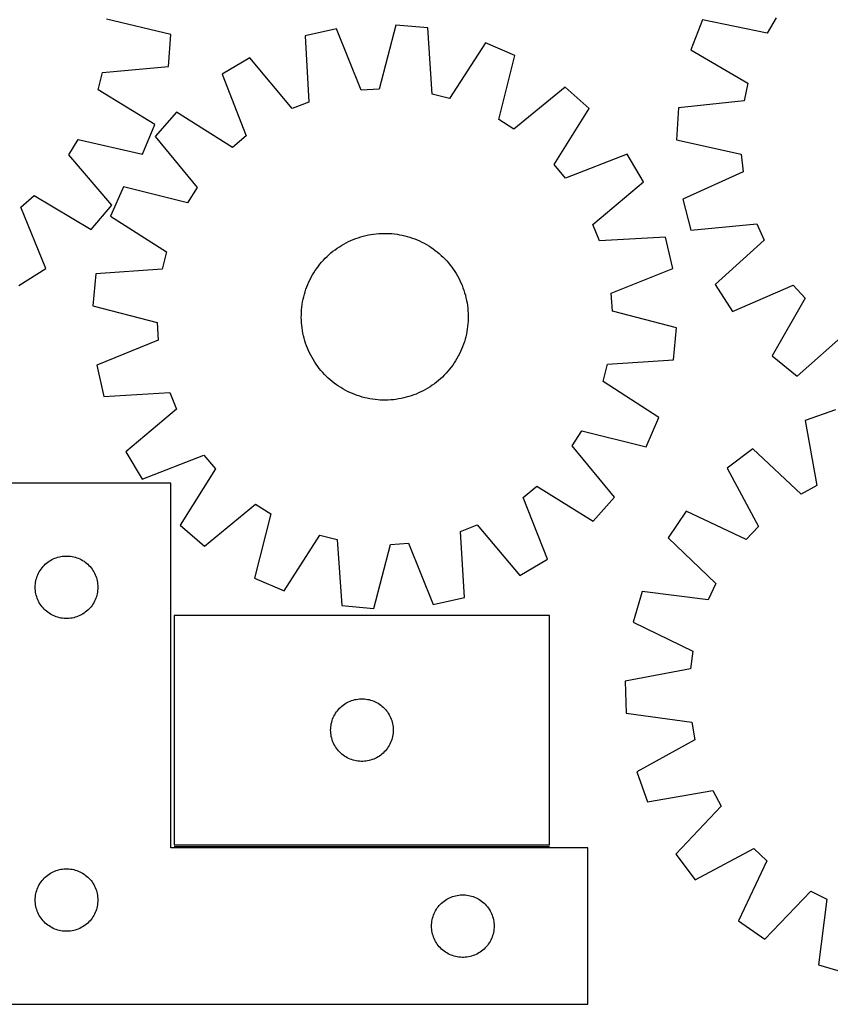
# Model space of a CAD drawing. Header units: millimetres. Extents: x 7 to 1493, y 7 to 2993.
# Tile 9 of 13: x 633 to 1022, y 2116 to 2588. Entities that reach past the tile are written whole.
import ezdxf

# ---------------------------------------------------------------- set-up
doc = ezdxf.new("R2010")
doc.units = ezdxf.units.MM
doc.layers.add('COMMON', color=5, linetype='CONTINUOUS', true_color=0x0000ff)
doc.layers.add('CUT', color=7, linetype='CONTINUOUS', true_color=0x000000)

msp = doc.modelspace()

# ---------------------------------------------------------------- linework, layer by layer
at = {"layer": 'COMMON'}
msp.add_line((707.491605, 2191.373916), (887.491605, 2191.373916), dxfattribs=at)
at = {"layer": 'CUT'}
for p, q in [((705.841372, 2580.679615), (674.960354, 2588.118533)), ((960.759158, 2587.7778), (955.215851, 2573.42502)), ((991.852103, 2581.281373), (960.759158, 2587.7778)), ((996.154491, 2588.698167), (991.852103, 2581.281373)), ((785.228224, 2583.422254), (770.218198, 2580.041475)), ((797.132143, 2553.972781), (785.228224, 2583.422254)), ((813.707804, 2585.260544), (805.68868, 2554.525085)), ((829.027905, 2583.837503), (813.707804, 2585.260544)), ((831.248818, 2552.150876), (829.027905, 2583.837503)), ((704.707078, 2565.335433), (705.841372, 2580.679615)), ((770.218198, 2580.041475), (772.089336, 2548.332271)), ((856.681659, 2576.785146), (839.55724, 2550.032033)), ((870.812197, 2570.697582), (856.681659, 2576.785146)), ((743.70057, 2569.492483), (730.469905, 2561.638818)), ((764.122257, 2545.162883), (743.70057, 2569.492483)), ((863.132704, 2539.875509), (870.812197, 2570.697582)), ((955.215851, 2573.42502), (982.603619, 2557.33512)), ((673.067893, 2562.518219), (704.707078, 2565.335433)), ((671.105883, 2554.17137), (673.067893, 2562.518219)), ((730.469905, 2561.638818), (742.048146, 2532.059787)), ((894.933181, 2555.444912), (870.379725, 2535.292926)), ((906.490961, 2545.288718), (894.933181, 2555.444912)), ((982.603619, 2557.33512), (980.803721, 2548.951819)), ((698.176724, 2537.553779), (671.105883, 2554.17137)), ((805.68868, 2554.525085), (797.132143, 2553.972781)), ((839.55724, 2550.032033), (831.248818, 2552.150876)), ((772.089336, 2548.332271), (764.122257, 2545.162883)), ((889.662785, 2518.348279), (906.490961, 2545.288718)), ((949.225067, 2545.522039), (948.388321, 2530.158758)), ((980.803721, 2548.951819), (949.225067, 2545.522039)), ((708.50996, 2543.411733), (698.353766, 2531.853953)), ((735.450399, 2526.583557), (708.50996, 2543.411733)), ((692.356334, 2523.311111), (698.176724, 2537.553779)), ((870.379725, 2535.292926), (863.132704, 2539.875509)), ((698.353766, 2531.853953), (718.505751, 2507.300497)), ((742.048146, 2532.059787), (735.450399, 2526.583557)), ((656.949813, 2523.076796), (661.395113, 2530.408827)), ((661.395113, 2530.408827), (692.356334, 2523.311111)), ((948.388321, 2530.158758), (979.40769, 2523.31964)), ((677.560595, 2498.907178), (656.949813, 2523.076796)), ((924.718046, 2523.328773), (895.139015, 2511.750531)), ((932.571711, 2510.098108), (924.718046, 2523.328773)), ((979.40769, 2523.31964), (980.286467, 2514.790447)), ((895.139015, 2511.750531), (889.662785, 2518.348279)), ((980.286467, 2514.790447), (951.313243, 2501.770192)), ((683.101096, 2507.732969), (677.013532, 2493.602431)), ((713.923168, 2500.053476), (683.101096, 2507.732969)), ((908.242111, 2489.67642), (932.571711, 2510.098108)), ((633.877838, 2497.878565), (640.371292, 2503.478067)), ((640.371292, 2503.478067), (667.623848, 2487.160195)), ((718.505751, 2507.300497), (713.923168, 2500.053476)), ((667.623848, 2487.160195), (677.560595, 2498.907178)), ((951.313243, 2501.770192), (955.264965, 2486.900275)), ((646.011034, 2468.522811), (633.877838, 2497.878565)), ((677.013532, 2493.602431), (703.766644, 2476.478012)), ((911.411499, 2481.709341), (908.242111, 2489.67642)), ((955.264965, 2486.900275), (986.879541, 2489.981399)), ((986.879541, 2489.981399), (990.350973, 2482.141212)), ((796.915659, 2483.66395), (798.12451, 2484.007005)), ((798.12451, 2484.007005), (799.34354, 2484.311919)), ((799.34354, 2484.311919), (800.571546, 2484.578392)), ((800.571546, 2484.578392), (801.807316, 2484.806162)), ((801.807316, 2484.806162), (803.049631, 2484.995002)), ((803.049631, 2484.995002), (804.297264, 2485.144727)), ((804.297264, 2485.144727), (805.548985, 2485.255189)), ((805.548985, 2485.255189), (806.803558, 2485.326279)), ((806.803558, 2485.326279), (808.059745, 2485.357927)), ((808.059745, 2485.357927), (809.316306, 2485.350102)), ((809.316306, 2485.350102), (810.572001, 2485.302811)), ((810.572001, 2485.302811), (811.825591, 2485.2161)), ((811.825591, 2485.2161), (813.075839, 2485.090057)), ((813.075839, 2485.090057), (814.321511, 2484.924804)), ((814.321511, 2484.924804), (815.561377, 2484.720506)), ((815.561377, 2484.720506), (816.794215, 2484.477363)), ((816.794215, 2484.477363), (818.018807, 2484.195615)), ((818.018807, 2484.195615), (819.233944, 2483.875542)), ((819.233944, 2483.875542), (820.438429, 2483.517458)), ((786.686668, 2478.928134), (787.751811, 2479.594826)), ((787.751811, 2479.594826), (788.837369, 2480.227732)), ((788.837369, 2480.227732), (789.942272, 2480.826227)), ((789.942272, 2480.826227), (791.065429, 2481.389721)), ((791.065429, 2481.389721), (792.205731, 2481.917658)), ((792.205731, 2481.917658), (793.362053, 2482.409517)), ((793.362053, 2482.409517), (794.533255, 2482.864812)), ((794.533255, 2482.864812), (795.71818, 2483.283094)), ((795.71818, 2483.283094), (796.915659, 2483.66395)), ((820.438429, 2483.517458), (821.631071, 2483.121716)), ((821.631071, 2483.121716), (822.810694, 2482.688709)), ((822.810694, 2482.688709), (823.976134, 2482.218862)), ((823.976134, 2482.218862), (825.126241, 2481.712639)), ((825.126241, 2481.712639), (826.25988, 2481.170541)), ((826.25988, 2481.170541), (827.375931, 2480.593102)), ((827.375931, 2480.593102), (828.473294, 2479.980891)), ((828.473294, 2479.980891), (829.550885, 2479.334514)), ((829.550885, 2479.334514), (830.607642, 2478.654608)), ((943.120703, 2483.58048), (911.411499, 2481.709341)), ((946.501482, 2468.570454), (943.120703, 2483.58048)), ((990.350973, 2482.141212), (966.81928, 2460.804995)), ((703.766644, 2476.478012), (701.647801, 2468.16959)), ((780.781868, 2474.257574), (781.703219, 2475.112044)), ((781.703219, 2475.112044), (782.650954, 2475.937153)), ((782.650954, 2475.937153), (783.624139, 2476.732085)), ((783.624139, 2476.732085), (784.621813, 2477.496057)), ((784.621813, 2477.496057), (785.642992, 2478.228314)), ((785.642992, 2478.228314), (786.686668, 2478.928134)), ((830.607642, 2478.654608), (831.64252, 2477.941843)), ((831.64252, 2477.941843), (832.6545, 2477.196924)), ((832.6545, 2477.196924), (833.642582, 2476.420586)), ((833.642582, 2476.420586), (834.60579, 2475.613594)), ((834.60579, 2475.613594), (835.543176, 2474.776745)), ((835.543176, 2474.776745), (836.453812, 2473.910866)), ((776.601753, 2469.575272), (777.378092, 2470.563354)), ((777.378092, 2470.563354), (778.185083, 2471.526562)), ((778.185083, 2471.526562), (779.021932, 2472.463948)), ((779.021932, 2472.463948), (779.887812, 2473.374584)), ((779.887812, 2473.374584), (780.781868, 2474.257574)), ((836.453812, 2473.910866), (837.336802, 2473.016809)), ((837.336802, 2473.016809), (838.191272, 2472.095459)), ((838.191272, 2472.095459), (839.016381, 2471.147723)), ((839.016381, 2471.147723), (839.811314, 2470.174538)), ((839.811314, 2470.174538), (840.575285, 2469.176864)), ((632.930609, 2460.42139), (646.011034, 2468.522811)), ((669.961175, 2465.948677), (668.538134, 2450.628576)), ((701.647801, 2468.16959), (669.961175, 2465.948677)), ((773.205576, 2464.296703), (773.817786, 2465.394066)), ((773.817786, 2465.394066), (774.464163, 2466.471657)), ((774.464163, 2466.471657), (775.14407, 2467.528414)), ((775.14407, 2467.528414), (775.856834, 2468.563292)), ((775.856834, 2468.563292), (776.601753, 2469.575272)), ((840.575285, 2469.176864), (841.307542, 2468.155685)), ((841.307542, 2468.155685), (842.007362, 2467.112009)), ((842.007362, 2467.112009), (842.674054, 2466.046867)), ((842.674054, 2466.046867), (843.30696, 2464.961308)), ((843.30696, 2464.961308), (843.905455, 2463.856406)), ((917.052009, 2456.666535), (946.501482, 2468.570454)), ((771.109969, 2459.731466), (771.579816, 2460.896906)), ((771.579816, 2460.896906), (772.086038, 2462.047013)), ((772.086038, 2462.047013), (772.628136, 2463.180652)), ((772.628136, 2463.180652), (773.205576, 2464.296703)), ((843.905455, 2463.856406), (844.468949, 2462.733249)), ((844.468949, 2462.733249), (844.996886, 2461.592946)), ((844.996886, 2461.592946), (845.488745, 2460.436624)), ((845.488745, 2460.436624), (845.94404, 2459.265422)), ((966.81928, 2460.804995), (975.172648, 2447.884013)), ((975.172648, 2447.884013), (1004.287777, 2460.583777)), ((1004.287777, 2460.583777), (1010.012056, 2454.200048)), ((769.603062, 2454.939578), (769.923136, 2456.154716)), ((769.923136, 2456.154716), (770.28122, 2457.359201)), ((770.28122, 2457.359201), (770.676961, 2458.551843)), ((770.676961, 2458.551843), (771.109969, 2459.731466)), ((845.94404, 2459.265422), (846.362322, 2458.080497)), ((846.362322, 2458.080497), (846.743178, 2456.883019)), ((846.743178, 2456.883019), (847.086233, 2455.674168)), ((847.086233, 2455.674168), (847.391147, 2454.455138)), ((917.604314, 2448.109997), (917.052009, 2456.666535)), ((768.708621, 2449.996611), (768.873873, 2451.242283)), ((768.873873, 2451.242283), (769.078172, 2452.482149)), ((769.078172, 2452.482149), (769.321315, 2453.714987)), ((769.321315, 2453.714987), (769.603062, 2454.939578)), ((847.391147, 2454.455138), (847.657621, 2453.227132)), ((847.657621, 2453.227132), (847.88539, 2451.991362)), ((847.88539, 2451.991362), (848.07423, 2450.749047)), ((848.07423, 2450.749047), (848.223955, 2449.501413)), ((1010.012056, 2454.200048), (994.22534, 2426.636407)), ((668.538134, 2450.628576), (699.273592, 2442.609452)), ((768.44075, 2444.980517), (768.448576, 2446.237078)), ((768.448576, 2446.237078), (768.495867, 2447.492773)), ((768.495867, 2447.492773), (768.582577, 2448.746363)), ((768.582577, 2448.746363), (768.708621, 2449.996611)), ((848.223955, 2449.501413), (848.334417, 2448.249692)), ((848.334417, 2448.249692), (848.405507, 2446.99512)), ((848.405507, 2446.99512), (848.437155, 2445.738933)), ((948.339772, 2440.090873), (917.604314, 2448.109997)), ((699.273592, 2442.609452), (699.825896, 2434.052915)), ((768.472398, 2443.72433), (768.44075, 2444.980517)), ((768.543488, 2442.469757), (768.472398, 2443.72433)), ((768.65395, 2441.218036), (768.543488, 2442.469757)), ((848.295328, 2441.973087), (848.169285, 2440.722839)), ((848.382039, 2443.226677), (848.295328, 2441.973087)), ((848.42933, 2444.482372), (848.382039, 2443.226677)), ((848.437155, 2445.738933), (848.42933, 2444.482372)), ((768.803675, 2439.970403), (768.65395, 2441.218036)), ((768.992516, 2438.728088), (768.803675, 2439.970403)), ((769.220285, 2437.492318), (768.992516, 2438.728088)), ((769.486758, 2436.264312), (769.220285, 2437.492318)), ((847.556591, 2437.004463), (847.274843, 2435.779871)), ((847.799734, 2438.2373), (847.556591, 2437.004463)), ((848.004032, 2439.477167), (847.799734, 2438.2373)), ((848.169285, 2440.722839), (848.004032, 2439.477167)), ((946.916731, 2424.770772), (948.339772, 2440.090873)), ((1006.162668, 2416.929155), (1029.928358, 2438.004419)), ((699.825896, 2434.052915), (670.376423, 2422.148996)), ((769.791673, 2435.045282), (769.486758, 2436.264312)), ((770.134727, 2433.836431), (769.791673, 2435.045282)), ((770.515583, 2432.638952), (770.134727, 2433.836431)), ((770.933865, 2431.454027), (770.515583, 2432.638952)), ((846.200944, 2432.167606), (845.767937, 2430.987983)), ((846.596686, 2433.360249), (846.200944, 2432.167606)), ((846.95477, 2434.564733), (846.596686, 2433.360249)), ((847.274843, 2435.779871), (846.95477, 2434.564733)), ((771.38916, 2430.282825), (770.933865, 2431.454027)), ((771.881019, 2429.126503), (771.38916, 2430.282825)), ((772.408956, 2427.986201), (771.881019, 2429.126503)), ((772.97245, 2426.863044), (772.408956, 2427.986201)), ((844.249769, 2427.538798), (843.67233, 2426.422746)), ((844.791867, 2428.672436), (844.249769, 2427.538798)), ((845.29809, 2429.822543), (844.791867, 2428.672436)), ((845.767937, 2430.987983), (845.29809, 2429.822543)), ((773.570946, 2425.758141), (772.97245, 2426.863044)), ((774.203851, 2424.672583), (773.570946, 2425.758141)), ((774.870543, 2423.60744), (774.203851, 2424.672583)), ((775.570363, 2422.563764), (774.870543, 2423.60744)), ((776.30262, 2421.542585), (775.570363, 2422.563764)), ((841.733836, 2423.191036), (841.021071, 2422.156157)), ((842.413742, 2424.247792), (841.733836, 2423.191036)), ((843.060119, 2425.325383), (842.413742, 2424.247792)), ((843.67233, 2426.422746), (843.060119, 2425.325383)), ((913.111261, 2414.241438), (915.230104, 2422.54986)), ((915.230104, 2422.54986), (946.916731, 2424.770772)), ((994.22534, 2426.636407), (1006.162668, 2416.929155)), ((670.376423, 2422.148996), (673.757202, 2407.13897)), ((777.066592, 2420.544911), (776.30262, 2421.542585)), ((777.861524, 2419.571726), (777.066592, 2420.544911)), ((778.686633, 2418.623991), (777.861524, 2419.571726)), ((779.541104, 2417.70264), (778.686633, 2418.623991)), ((780.424093, 2416.808584), (779.541104, 2417.70264)), ((837.855973, 2418.255502), (836.990094, 2417.344865)), ((838.692822, 2419.192887), (837.855973, 2418.255502)), ((839.499814, 2420.156096), (838.692822, 2419.192887)), ((840.276152, 2421.144177), (839.499814, 2420.156096)), ((841.021071, 2422.156157), (840.276152, 2421.144177)), ((781.33473, 2415.942704), (780.424093, 2416.808584)), ((782.272115, 2415.105855), (781.33473, 2415.942704)), ((783.235324, 2414.298864), (782.272115, 2415.105855)), ((784.223406, 2413.522525), (783.235324, 2414.298864)), ((785.235385, 2412.777606), (784.223406, 2413.522525)), ((832.256092, 2413.223392), (831.234913, 2412.491135)), ((833.253766, 2413.987364), (832.256092, 2413.223392)), ((834.226951, 2414.782296), (833.253766, 2413.987364)), ((835.174687, 2415.607405), (834.226951, 2414.782296)), ((836.096037, 2416.461876), (835.174687, 2415.607405)), ((836.990094, 2417.344865), (836.096037, 2416.461876)), ((939.864374, 2397.117018), (913.111261, 2414.241438)), ((673.757202, 2407.13897), (705.466406, 2409.010108)), ((705.466406, 2409.010108), (708.635794, 2401.043029)), ((786.270264, 2412.064842), (785.235385, 2412.777606)), ((787.32702, 2411.384935), (786.270264, 2412.064842)), ((788.404612, 2410.738558), (787.32702, 2411.384935)), ((789.501974, 2410.126348), (788.404612, 2410.738558)), ((790.618026, 2409.548908), (789.501974, 2410.126348)), ((791.751664, 2409.00681), (790.618026, 2409.548908)), ((792.901771, 2408.500588), (791.751664, 2409.00681)), ((794.067211, 2408.030741), (792.901771, 2408.500588)), ((823.515852, 2408.309932), (822.34465, 2407.854637)), ((824.672175, 2408.801791), (823.515852, 2408.309932)), ((825.812477, 2409.329728), (824.672175, 2408.801791)), ((826.935634, 2409.893222), (825.812477, 2409.329728)), ((828.040536, 2410.491718), (826.935634, 2409.893222)), ((829.126095, 2411.124623), (828.040536, 2410.491718)), ((830.191237, 2411.791315), (829.126095, 2411.124623)), ((831.234913, 2412.491135), (830.191237, 2411.791315)), ((795.246834, 2407.597733), (794.067211, 2408.030741)), ((796.439477, 2407.201992), (795.246834, 2407.597733)), ((797.643961, 2406.843908), (796.439477, 2407.201992)), ((798.859099, 2406.523834), (797.643961, 2406.843908)), ((800.083691, 2406.242087), (798.859099, 2406.523834)), ((801.316528, 2405.998944), (800.083691, 2406.242087)), ((802.556395, 2405.794645), (801.316528, 2405.998944)), ((803.802067, 2405.629393), (802.556395, 2405.794645)), ((805.052315, 2405.503349), (803.802067, 2405.629393)), ((806.305905, 2405.416639), (805.052315, 2405.503349)), ((807.5616, 2405.369348), (806.305905, 2405.416639)), ((808.818161, 2405.361522), (807.5616, 2405.369348)), ((810.074348, 2405.39317), (808.818161, 2405.361522)), ((811.328921, 2405.46426), (810.074348, 2405.39317)), ((812.580641, 2405.574722), (811.328921, 2405.46426)), ((813.828275, 2405.724447), (812.580641, 2405.574722)), ((815.07059, 2405.913288), (813.828275, 2405.724447)), ((816.30636, 2406.141057), (815.07059, 2405.913288)), ((817.534366, 2406.40753), (816.30636, 2406.141057)), ((818.753396, 2406.712445), (817.534366, 2406.40753)), ((819.962247, 2407.055499), (818.753396, 2406.712445)), ((821.159725, 2407.436355), (819.962247, 2407.055499)), ((822.34465, 2407.854637), (821.159725, 2407.436355)), ((708.635794, 2401.043029), (684.306194, 2380.621342)), ((1024.513659, 2400.77498), (1010.001745, 2395.662748)), ((933.77681, 2382.98648), (939.864374, 2397.117018)), ((1010.001745, 2395.662748), (1015.566775, 2364.389674)), ((898.372154, 2383.418953), (902.954737, 2390.665973)), ((902.954737, 2390.665973), (933.77681, 2382.98648)), ((684.306194, 2380.621342), (692.159859, 2367.390677)), ((918.52414, 2358.865496), (898.372154, 2383.418953)), ((984.89907, 2382.086242), (972.677186, 2372.739793)), ((1008.02481, 2360.310685), (984.89907, 2382.086242)), ((692.159859, 2367.390677), (721.73889, 2378.968918)), ((721.73889, 2378.968918), (727.21512, 2372.37117)), ((727.21512, 2372.37117), (710.386944, 2345.430732)), ((972.677186, 2372.739793), (987.633755, 2344.717021)), ((705.868012, 2365.623916), (605.868012, 2365.623916)), ((705.868012, 2190.623916), (705.868012, 2365.623916)), ((874.829759, 2358.659662), (881.427507, 2364.135892)), ((881.427507, 2364.135892), (908.367946, 2347.307716)), ((1015.566775, 2364.389674), (1008.02481, 2360.310685)), ((886.408001, 2329.080631), (874.829759, 2358.659662)), ((908.367946, 2347.307716), (918.52414, 2358.865496)), ((721.944724, 2335.274538), (746.498181, 2355.426523)), ((746.498181, 2355.426523), (753.745201, 2350.84394)), ((952.998495, 2352.070616), (944.263004, 2339.404845)), ((981.721398, 2338.507077), (952.998495, 2352.070616)), ((753.745201, 2350.84394), (746.065708, 2320.021868)), ((710.386944, 2345.430732), (721.944724, 2335.274538)), ((844.788569, 2342.387178), (852.755648, 2345.556566)), ((846.659708, 2310.677974), (844.788569, 2342.387178)), ((852.755648, 2345.556566), (873.177336, 2321.226966)), ((987.633755, 2344.717021), (981.721398, 2338.507077)), ((760.196246, 2313.934304), (777.320666, 2340.687416)), ((777.320666, 2340.687416), (785.629088, 2338.568573)), ((785.629088, 2338.568573), (787.85, 2306.881947)), ((944.263004, 2339.404845), (967.147059, 2317.375438)), ((803.170101, 2305.458906), (811.189225, 2336.194364)), ((811.189225, 2336.194364), (819.745763, 2336.746668)), ((819.745763, 2336.746668), (831.649682, 2307.297195)), ((646.864798, 2327.621505), (647.494356, 2328.069072)), ((647.494356, 2328.069072), (648.14612, 2328.483636)), ((648.14612, 2328.483636), (648.818361, 2328.864098)), ((648.818361, 2328.864098), (649.509296, 2329.20945)), ((649.509296, 2329.20945), (650.217094, 2329.518776)), ((650.217094, 2329.518776), (650.939876, 2329.791255)), ((650.939876, 2329.791255), (651.675728, 2330.026164)), ((651.675728, 2330.026164), (652.422696, 2330.222882)), ((652.422696, 2330.222882), (653.178801, 2330.380886)), ((653.178801, 2330.380886), (653.942037, 2330.499756)), ((653.942037, 2330.499756), (654.71038, 2330.579179)), ((654.71038, 2330.579179), (655.481793, 2330.618943)), ((655.481793, 2330.618943), (656.254231, 2330.618943)), ((656.254231, 2330.618943), (657.025644, 2330.579179)), ((657.025644, 2330.579179), (657.793987, 2330.499756)), ((657.793987, 2330.499756), (658.557224, 2330.380886)), ((658.557224, 2330.380886), (659.313328, 2330.222882)), ((659.313328, 2330.222882), (660.060297, 2330.026164)), ((660.060297, 2330.026164), (660.796148, 2329.791255)), ((660.796148, 2329.791255), (661.518931, 2329.518776)), ((661.518931, 2329.518776), (662.226728, 2329.20945)), ((662.226728, 2329.20945), (662.917663, 2328.864098)), ((662.917663, 2328.864098), (663.589904, 2328.483636)), ((663.589904, 2328.483636), (664.241668, 2328.069072)), ((664.241668, 2328.069072), (664.871226, 2327.621505)), ((873.177336, 2321.226966), (886.408001, 2329.080631)), ((642.813734, 2323.012137), (643.211379, 2323.674359)), ((643.211379, 2323.674359), (643.642587, 2324.315233)), ((643.642587, 2324.315233), (644.106215, 2324.933059)), ((644.106215, 2324.933059), (644.601033, 2325.526198)), ((644.601033, 2325.526198), (645.125729, 2326.093079)), ((645.125729, 2326.093079), (645.678912, 2326.632197)), ((645.678912, 2326.632197), (646.259114, 2327.142123)), ((646.259114, 2327.142123), (646.864798, 2327.621505)), ((664.871226, 2327.621505), (665.47691, 2327.142123)), ((665.47691, 2327.142123), (666.057112, 2326.632197)), ((666.057112, 2326.632197), (666.610295, 2326.093079)), ((666.610295, 2326.093079), (667.134991, 2325.526198)), ((667.134991, 2325.526198), (667.629809, 2324.933059)), ((667.629809, 2324.933059), (668.093437, 2324.315233)), ((668.093437, 2324.315233), (668.524646, 2323.674359)), ((668.524646, 2323.674359), (668.922291, 2323.012137)), ((641.046694, 2317.932275), (641.185177, 2318.692197)), ((641.185177, 2318.692197), (641.362596, 2319.443983)), ((641.362596, 2319.443983), (641.578481, 2320.185639)), ((641.578481, 2320.185639), (641.83226, 2320.915198)), ((641.83226, 2320.915198), (642.123259, 2321.630725)), ((642.123259, 2321.630725), (642.450706, 2322.330323)), ((642.450706, 2322.330323), (642.813734, 2323.012137)), ((668.922291, 2323.012137), (669.285318, 2322.330323)), ((669.285318, 2322.330323), (669.612766, 2321.630725)), ((669.612766, 2321.630725), (669.903764, 2320.915198)), ((669.903764, 2320.915198), (670.157543, 2320.185639)), ((670.157543, 2320.185639), (670.373428, 2319.443983)), ((670.373428, 2319.443983), (670.550847, 2318.692197)), ((670.550847, 2318.692197), (670.689331, 2317.932275)), ((746.065708, 2320.021868), (760.196246, 2313.934304)), ((640.868012, 2315.623916), (640.887901, 2316.396098)), ((640.887901, 2314.851735), (640.868012, 2315.623916)), ((640.887901, 2316.396098), (640.947514, 2317.166231)), ((640.947514, 2314.081601), (640.887901, 2314.851735)), ((640.947514, 2317.166231), (641.046694, 2317.932275)), ((641.046694, 2313.315558), (640.947514, 2314.081601)), ((670.689331, 2317.932275), (670.78851, 2317.166231)), ((670.78851, 2314.081601), (670.689331, 2313.315558)), ((670.78851, 2317.166231), (670.848124, 2316.396098)), ((670.848124, 2314.851735), (670.78851, 2314.081601)), ((670.848124, 2316.396098), (670.868012, 2315.623916)), ((670.868012, 2315.623916), (670.848124, 2314.851735)), ((967.147059, 2317.375438), (963.443051, 2309.642412)), ((641.185177, 2312.555635), (641.046694, 2313.315558)), ((641.362596, 2311.80385), (641.185177, 2312.555635)), ((641.578481, 2311.062194), (641.362596, 2311.80385)), ((641.83226, 2310.332635), (641.578481, 2311.062194)), ((642.123259, 2309.617108), (641.83226, 2310.332635)), ((642.450706, 2308.917509), (642.123259, 2309.617108)), ((669.612766, 2309.617108), (669.285318, 2308.917509)), ((669.903764, 2310.332635), (669.612766, 2309.617108)), ((670.157543, 2311.062194), (669.903764, 2310.332635)), ((670.373428, 2311.80385), (670.157543, 2311.062194)), ((670.550847, 2312.555635), (670.373428, 2311.80385)), ((670.689331, 2313.315558), (670.550847, 2312.555635)), ((831.649682, 2307.297195), (846.659708, 2310.677974)), ((931.934583, 2313.666238), (927.540577, 2298.920959)), ((963.443051, 2309.642412), (931.934583, 2313.666238)), ((642.813734, 2308.235695), (642.450706, 2308.917509)), ((643.211379, 2307.573473), (642.813734, 2308.235695)), ((643.642587, 2306.9326), (643.211379, 2307.573473)), ((644.106215, 2306.314774), (643.642587, 2306.9326)), ((644.601033, 2305.721635), (644.106215, 2306.314774)), ((645.125729, 2305.154754), (644.601033, 2305.721635)), ((645.678912, 2304.615636), (645.125729, 2305.154754)), ((646.259114, 2304.10571), (645.678912, 2304.615636)), ((666.057112, 2304.615636), (665.47691, 2304.10571)), ((666.610295, 2305.154754), (666.057112, 2304.615636)), ((667.134991, 2305.721635), (666.610295, 2305.154754)), ((667.629809, 2306.314774), (667.134991, 2305.721635)), ((668.093437, 2306.9326), (667.629809, 2306.314774)), ((668.524646, 2307.573473), (668.093437, 2306.9326)), ((668.922291, 2308.235695), (668.524646, 2307.573473)), ((669.285318, 2308.917509), (668.922291, 2308.235695)), ((787.85, 2306.881947), (803.170101, 2305.458906)), ((646.864798, 2303.626328), (646.259114, 2304.10571)), ((647.494356, 2303.178761), (646.864798, 2303.626328)), ((648.14612, 2302.764197), (647.494356, 2303.178761)), ((648.818361, 2302.383734), (648.14612, 2302.764197)), ((649.509296, 2302.038382), (648.818361, 2302.383734)), ((650.217094, 2301.729057), (649.509296, 2302.038382)), ((650.939876, 2301.456578), (650.217094, 2301.729057)), ((651.675728, 2301.221668), (650.939876, 2301.456578)), ((652.422696, 2301.024951), (651.675728, 2301.221668)), ((653.178801, 2300.866947), (652.422696, 2301.024951)), ((653.942037, 2300.748076), (653.178801, 2300.866947)), ((654.71038, 2300.668653), (653.942037, 2300.748076)), ((655.481793, 2300.628889), (654.71038, 2300.668653)), ((656.254231, 2300.628889), (655.481793, 2300.628889)), ((657.025644, 2300.668653), (656.254231, 2300.628889)), ((657.793987, 2300.748076), (657.025644, 2300.668653)), ((658.557224, 2300.866947), (657.793987, 2300.748076)), ((659.313328, 2301.024951), (658.557224, 2300.866947)), ((660.060297, 2301.221668), (659.313328, 2301.024951)), ((660.796148, 2301.456578), (660.060297, 2301.221668)), ((661.518931, 2301.729057), (660.796148, 2301.456578)), ((662.226728, 2302.038382), (661.518931, 2301.729057)), ((662.917663, 2302.383734), (662.226728, 2302.038382)), ((663.589904, 2302.764197), (662.917663, 2302.383734)), ((664.241668, 2303.178761), (663.589904, 2302.764197)), ((664.871226, 2303.626328), (664.241668, 2303.178761)), ((665.47691, 2304.10571), (664.871226, 2303.626328)), ((887.491605, 2302.123917), (707.491605, 2302.123917)), ((707.491605, 2302.123917), (707.491605, 2192.123917)), ((887.491605, 2192.123917), (887.491605, 2302.123917)), ((927.540577, 2298.920959), (956.112068, 2285.04131)), ((956.112068, 2285.04131), (954.978983, 2276.542164)), ((954.978983, 2276.542164), (923.769218, 2270.632398)), ((923.769218, 2270.632398), (924.146811, 2255.250982)), ((794.046289, 2261.722883), (794.802393, 2261.880887)), ((794.802393, 2261.880887), (795.56563, 2261.999757)), ((795.56563, 2261.999757), (796.333973, 2262.07918)), ((796.333973, 2262.07918), (797.105386, 2262.118944)), ((797.105386, 2262.118944), (797.877824, 2262.118944)), ((797.877824, 2262.118944), (798.649237, 2262.07918)), ((798.649237, 2262.07918), (799.41758, 2261.999757)), ((799.41758, 2261.999757), (800.180816, 2261.880887)), ((800.180816, 2261.880887), (800.936921, 2261.722883)), ((786.224626, 2257.026199), (786.749322, 2257.59308)), ((786.749322, 2257.59308), (787.302505, 2258.132198)), ((787.302505, 2258.132198), (787.882707, 2258.642124)), ((787.882707, 2258.642124), (788.488391, 2259.121506)), ((788.488391, 2259.121506), (789.117949, 2259.569073)), ((789.117949, 2259.569073), (789.769713, 2259.983637)), ((789.769713, 2259.983637), (790.441954, 2260.364099)), ((790.441954, 2260.364099), (791.132889, 2260.709451)), ((791.132889, 2260.709451), (791.840686, 2261.018777)), ((791.840686, 2261.018777), (792.563469, 2261.291256)), ((792.563469, 2261.291256), (793.29932, 2261.526165)), ((793.29932, 2261.526165), (794.046289, 2261.722883)), ((800.936921, 2261.722883), (801.683889, 2261.526165)), ((801.683889, 2261.526165), (802.419741, 2261.291256)), ((802.419741, 2261.291256), (803.142523, 2261.018777)), ((803.142523, 2261.018777), (803.850321, 2260.709451)), ((803.850321, 2260.709451), (804.541256, 2260.364099)), ((804.541256, 2260.364099), (805.213497, 2259.983637)), ((805.213497, 2259.983637), (805.865261, 2259.569073)), ((805.865261, 2259.569073), (806.494819, 2259.121506)), ((806.494819, 2259.121506), (807.100503, 2258.642124)), ((807.100503, 2258.642124), (807.680705, 2258.132198)), ((807.680705, 2258.132198), (808.233888, 2257.59308)), ((808.233888, 2257.59308), (808.758584, 2257.026199)), ((783.202074, 2251.68564), (783.455853, 2252.415199)), ((783.455853, 2252.415199), (783.746851, 2253.130726)), ((783.746851, 2253.130726), (784.074299, 2253.830324)), ((784.074299, 2253.830324), (784.437326, 2254.512138)), ((784.437326, 2254.512138), (784.834971, 2255.17436)), ((784.834971, 2255.17436), (785.26618, 2255.815234)), ((785.26618, 2255.815234), (785.729808, 2256.43306)), ((785.729808, 2256.43306), (786.224626, 2257.026199)), ((808.758584, 2257.026199), (809.253402, 2256.43306)), ((809.253402, 2256.43306), (809.71703, 2255.815234)), ((809.71703, 2255.815234), (810.148238, 2255.17436)), ((810.148238, 2255.17436), (810.545883, 2254.512138)), ((810.545883, 2254.512138), (810.908911, 2253.830324)), ((810.908911, 2253.830324), (811.236358, 2253.130726)), ((811.236358, 2253.130726), (811.527357, 2252.415199)), ((811.527357, 2252.415199), (811.781136, 2251.68564)), ((924.146811, 2255.250982), (955.608962, 2250.879728)), ((782.491605, 2247.123917), (782.511494, 2247.896099)), ((782.511494, 2247.896099), (782.571107, 2248.666232)), ((782.571107, 2248.666232), (782.670286, 2249.432276)), ((782.670286, 2249.432276), (782.80877, 2250.192198)), ((782.80877, 2250.192198), (782.986189, 2250.943984)), ((782.986189, 2250.943984), (783.202074, 2251.68564)), ((811.781136, 2251.68564), (811.997021, 2250.943984)), ((811.997021, 2250.943984), (812.17444, 2250.192198)), ((812.17444, 2250.192198), (812.312923, 2249.432276)), ((812.312923, 2249.432276), (812.412103, 2248.666232)), ((812.412103, 2248.666232), (812.471716, 2247.896099)), ((812.471716, 2247.896099), (812.491605, 2247.123917)), ((955.608962, 2250.879728), (957.157715, 2242.446417)), ((782.511494, 2246.351736), (782.491605, 2247.123917)), ((782.571107, 2245.581602), (782.511494, 2246.351736)), ((782.670286, 2244.815559), (782.571107, 2245.581602)), ((782.80877, 2244.055636), (782.670286, 2244.815559)), ((782.986189, 2243.303851), (782.80877, 2244.055636)), ((783.202074, 2242.562195), (782.986189, 2243.303851)), ((811.997021, 2243.303851), (811.781136, 2242.562195)), ((812.17444, 2244.055636), (811.997021, 2243.303851)), ((812.312923, 2244.815559), (812.17444, 2244.055636)), ((812.412103, 2245.581602), (812.312923, 2244.815559)), ((812.471716, 2246.351736), (812.412103, 2245.581602)), ((812.491605, 2247.123917), (812.471716, 2246.351736)), ((783.455853, 2241.832636), (783.202074, 2242.562195)), ((783.746851, 2241.117109), (783.455853, 2241.832636)), ((784.074299, 2240.41751), (783.746851, 2241.117109)), ((784.437326, 2239.735696), (784.074299, 2240.41751)), ((784.834971, 2239.073474), (784.437326, 2239.735696)), ((785.26618, 2238.432601), (784.834971, 2239.073474)), ((785.729808, 2237.814775), (785.26618, 2238.432601)), ((809.71703, 2238.432601), (809.253402, 2237.814775)), ((810.148238, 2239.073474), (809.71703, 2238.432601)), ((810.545883, 2239.735696), (810.148238, 2239.073474)), ((810.908911, 2240.41751), (810.545883, 2239.735696)), ((811.236358, 2241.117109), (810.908911, 2240.41751)), ((811.527357, 2241.832636), (811.236358, 2241.117109)), ((811.781136, 2242.562195), (811.527357, 2241.832636)), ((957.157715, 2242.446417), (929.301683, 2227.181548)), ((786.224626, 2237.221636), (785.729808, 2237.814775)), ((786.749322, 2236.654755), (786.224626, 2237.221636)), ((787.302505, 2236.115637), (786.749322, 2236.654755)), ((787.882707, 2235.605711), (787.302505, 2236.115637)), ((788.488391, 2235.126329), (787.882707, 2235.605711)), ((789.117949, 2234.678762), (788.488391, 2235.126329)), ((789.769713, 2234.264198), (789.117949, 2234.678762)), ((790.441954, 2233.883735), (789.769713, 2234.264198)), ((791.132889, 2233.538383), (790.441954, 2233.883735)), ((791.840686, 2233.229058), (791.132889, 2233.538383)), ((803.850321, 2233.538383), (803.142523, 2233.229058)), ((804.541256, 2233.883735), (803.850321, 2233.538383)), ((805.213497, 2234.264198), (804.541256, 2233.883735)), ((805.865261, 2234.678762), (805.213497, 2234.264198)), ((806.494819, 2235.126329), (805.865261, 2234.678762)), ((807.100503, 2235.605711), (806.494819, 2235.126329)), ((807.680705, 2236.115637), (807.100503, 2235.605711)), ((808.233888, 2236.654755), (807.680705, 2236.115637)), ((808.758584, 2237.221636), (808.233888, 2236.654755)), ((809.253402, 2237.814775), (808.758584, 2237.221636)), ((792.563469, 2232.956579), (791.840686, 2233.229058)), ((793.29932, 2232.721669), (792.563469, 2232.956579)), ((794.046289, 2232.524952), (793.29932, 2232.721669)), ((794.802393, 2232.366948), (794.046289, 2232.524952)), ((795.56563, 2232.248077), (794.802393, 2232.366948)), ((796.333973, 2232.168654), (795.56563, 2232.248077)), ((797.105386, 2232.12889), (796.333973, 2232.168654)), ((797.877824, 2232.12889), (797.105386, 2232.12889)), ((798.649237, 2232.168654), (797.877824, 2232.12889)), ((799.41758, 2232.248077), (798.649237, 2232.168654)), ((800.180816, 2232.366948), (799.41758, 2232.248077)), ((800.936921, 2232.524952), (800.180816, 2232.366948)), ((801.683889, 2232.721669), (800.936921, 2232.524952)), ((802.419741, 2232.956579), (801.683889, 2232.721669)), ((803.142523, 2233.229058), (802.419741, 2232.956579)), ((929.301683, 2227.181548), (934.413914, 2212.669634)), ((934.413914, 2212.669634), (965.686989, 2218.234664)), ((965.686989, 2218.234664), (969.765977, 2210.692699)), ((969.765977, 2210.692699), (947.99042, 2187.566959)), ((707.491605, 2192.123917), (887.491605, 2192.123917)), ((905.868012, 2190.623916), (705.868012, 2190.623916)), ((905.868012, 2115.623916), (905.868012, 2190.623916)), ((947.99042, 2187.566959), (957.336869, 2175.345076)), ((957.336869, 2175.345076), (985.359642, 2190.301644)), ((985.359642, 2190.301644), (991.569586, 2184.389287)), ((991.569586, 2184.389287), (978.006047, 2155.666384)), ((645.678912, 2176.632197), (646.259114, 2177.142123)), ((646.259114, 2177.142123), (646.864798, 2177.621505)), ((646.864798, 2177.621505), (647.494356, 2178.069072)), ((647.494356, 2178.069072), (648.14612, 2178.483636)), ((648.14612, 2178.483636), (648.818361, 2178.864098)), ((648.818361, 2178.864098), (649.509296, 2179.20945)), ((649.509296, 2179.20945), (650.217094, 2179.518776)), ((650.217094, 2179.518776), (650.939876, 2179.791255)), ((650.939876, 2179.791255), (651.675728, 2180.026164)), ((651.675728, 2180.026164), (652.422696, 2180.222882)), ((652.422696, 2180.222882), (653.178801, 2180.380886)), ((653.178801, 2180.380886), (653.942037, 2180.499756)), ((653.942037, 2180.499756), (654.71038, 2180.579179)), ((654.71038, 2180.579179), (655.481793, 2180.618943)), ((655.481793, 2180.618943), (656.254231, 2180.618943)), ((656.254231, 2180.618943), (657.025644, 2180.579179)), ((657.025644, 2180.579179), (657.793987, 2180.499756)), ((657.793987, 2180.499756), (658.557224, 2180.380886)), ((658.557224, 2180.380886), (659.313328, 2180.222882)), ((659.313328, 2180.222882), (660.060297, 2180.026164)), ((660.060297, 2180.026164), (660.796148, 2179.791255)), ((660.796148, 2179.791255), (661.518931, 2179.518776)), ((661.518931, 2179.518776), (662.226728, 2179.20945)), ((662.226728, 2179.20945), (662.917663, 2178.864098)), ((662.917663, 2178.864098), (663.589904, 2178.483636)), ((663.589904, 2178.483636), (664.241668, 2178.069072)), ((664.241668, 2178.069072), (664.871226, 2177.621505)), ((664.871226, 2177.621505), (665.47691, 2177.142123)), ((665.47691, 2177.142123), (666.057112, 2176.632197)), ((642.123259, 2171.630725), (642.450706, 2172.330323)), ((642.450706, 2172.330323), (642.813734, 2173.012137)), ((642.813734, 2173.012137), (643.211379, 2173.674359)), ((643.211379, 2173.674359), (643.642587, 2174.315233)), ((643.642587, 2174.315233), (644.106215, 2174.933059)), ((644.106215, 2174.933059), (644.601033, 2175.526198)), ((644.601033, 2175.526198), (645.125729, 2176.093079)), ((645.125729, 2176.093079), (645.678912, 2176.632197)), ((666.057112, 2176.632197), (666.610295, 2176.093079)), ((666.610295, 2176.093079), (667.134991, 2175.526198)), ((667.134991, 2175.526198), (667.629809, 2174.933059)), ((667.629809, 2174.933059), (668.093437, 2174.315233)), ((668.093437, 2174.315233), (668.524646, 2173.674359)), ((668.524646, 2173.674359), (668.922291, 2173.012137)), ((668.922291, 2173.012137), (669.285318, 2172.330323)), ((669.285318, 2172.330323), (669.612766, 2171.630725)), ((640.947514, 2167.166231), (641.046694, 2167.932275)), ((641.046694, 2167.932275), (641.185177, 2168.692197)), ((641.185177, 2168.692197), (641.362596, 2169.443983)), ((641.362596, 2169.443983), (641.578481, 2170.185639)), ((641.578481, 2170.185639), (641.83226, 2170.915198)), ((641.83226, 2170.915198), (642.123259, 2171.630725)), ((669.612766, 2171.630725), (669.903764, 2170.915198)), ((669.903764, 2170.915198), (670.157543, 2170.185639)), ((670.157543, 2170.185639), (670.373428, 2169.443983)), ((670.373428, 2169.443983), (670.550847, 2168.692197)), ((670.550847, 2168.692197), (670.689331, 2167.932275)), ((670.689331, 2167.932275), (670.78851, 2167.166231)), ((840.939876, 2167.291255), (841.675728, 2167.526164)), ((841.675728, 2167.526164), (842.422696, 2167.722882)), ((842.422696, 2167.722882), (843.178801, 2167.880886)), ((843.178801, 2167.880886), (843.942037, 2167.999756)), ((843.942037, 2167.999756), (844.71038, 2168.079179)), ((844.71038, 2168.079179), (845.481793, 2168.118943)), ((845.481793, 2168.118943), (846.254231, 2168.118943)), ((846.254231, 2168.118943), (847.025644, 2168.079179)), ((847.025644, 2168.079179), (847.793987, 2167.999756)), ((847.793987, 2167.999756), (848.557224, 2167.880886)), ((848.557224, 2167.880886), (849.313328, 2167.722882)), ((849.313328, 2167.722882), (850.060297, 2167.526164)), ((850.060297, 2167.526164), (850.796148, 2167.291255)), ((990.671818, 2146.930893), (1012.701225, 2169.814949)), ((1012.701225, 2169.814949), (1020.434251, 2166.110941)), ((640.868012, 2165.623916), (640.887901, 2166.396098)), ((640.887901, 2164.851735), (640.868012, 2165.623916)), ((640.887901, 2166.396098), (640.947514, 2167.166231)), ((640.947514, 2164.081601), (640.887901, 2164.851735)), ((641.046694, 2163.315558), (640.947514, 2164.081601)), ((641.185177, 2162.555635), (641.046694, 2163.315558)), ((670.689331, 2163.315558), (670.550847, 2162.555635)), ((670.78851, 2164.081601), (670.689331, 2163.315558)), ((670.78851, 2167.166231), (670.848124, 2166.396098)), ((670.848124, 2164.851735), (670.78851, 2164.081601)), ((670.848124, 2166.396098), (670.868012, 2165.623916)), ((670.868012, 2165.623916), (670.848124, 2164.851735)), ((834.106215, 2162.433059), (834.601033, 2163.026198)), ((834.601033, 2163.026198), (835.125729, 2163.593079)), ((835.125729, 2163.593079), (835.678912, 2164.132197)), ((835.678912, 2164.132197), (836.259114, 2164.642123)), ((836.259114, 2164.642123), (836.864798, 2165.121505)), ((836.864798, 2165.121505), (837.494356, 2165.569072)), ((837.494356, 2165.569072), (838.14612, 2165.983636)), ((838.14612, 2165.983636), (838.818361, 2166.364098)), ((838.818361, 2166.364098), (839.509296, 2166.70945)), ((839.509296, 2166.70945), (840.217094, 2167.018776)), ((840.217094, 2167.018776), (840.939876, 2167.291255)), ((850.796148, 2167.291255), (851.518931, 2167.018776)), ((851.518931, 2167.018776), (852.226728, 2166.70945)), ((852.226728, 2166.70945), (852.917663, 2166.364098)), ((852.917663, 2166.364098), (853.589904, 2165.983636)), ((853.589904, 2165.983636), (854.241668, 2165.569072)), ((854.241668, 2165.569072), (854.871226, 2165.121505)), ((854.871226, 2165.121505), (855.47691, 2164.642123)), ((855.47691, 2164.642123), (856.057112, 2164.132197)), ((856.057112, 2164.132197), (856.610295, 2163.593079)), ((856.610295, 2163.593079), (857.134991, 2163.026198)), ((857.134991, 2163.026198), (857.629809, 2162.433059)), ((1020.434251, 2166.110941), (1016.410424, 2134.602472)), ((641.362596, 2161.80385), (641.185177, 2162.555635)), ((641.578481, 2161.062194), (641.362596, 2161.80385)), ((641.83226, 2160.332635), (641.578481, 2161.062194)), ((642.123259, 2159.617108), (641.83226, 2160.332635)), ((642.450706, 2158.917509), (642.123259, 2159.617108)), ((642.813734, 2158.235695), (642.450706, 2158.917509)), ((643.211379, 2157.573473), (642.813734, 2158.235695)), ((668.922291, 2158.235695), (668.524646, 2157.573473)), ((669.285318, 2158.917509), (668.922291, 2158.235695)), ((669.612766, 2159.617108), (669.285318, 2158.917509)), ((669.903764, 2160.332635), (669.612766, 2159.617108)), ((670.157543, 2161.062194), (669.903764, 2160.332635)), ((670.373428, 2161.80385), (670.157543, 2161.062194)), ((670.550847, 2162.555635), (670.373428, 2161.80385)), ((831.578481, 2157.685639), (831.83226, 2158.415198)), ((831.83226, 2158.415198), (832.123259, 2159.130725)), ((832.123259, 2159.130725), (832.450706, 2159.830323)), ((832.450706, 2159.830323), (832.813734, 2160.512137)), ((832.813734, 2160.512137), (833.211379, 2161.174359)), ((833.211379, 2161.174359), (833.642587, 2161.815233)), ((833.642587, 2161.815233), (834.106215, 2162.433059)), ((857.629809, 2162.433059), (858.093437, 2161.815233)), ((858.093437, 2161.815233), (858.524646, 2161.174359)), ((858.524646, 2161.174359), (858.922291, 2160.512137)), ((858.922291, 2160.512137), (859.285318, 2159.830323)), ((859.285318, 2159.830323), (859.612766, 2159.130725)), ((859.612766, 2159.130725), (859.903764, 2158.415198)), ((859.903764, 2158.415198), (860.157543, 2157.685639)), ((643.642587, 2156.9326), (643.211379, 2157.573473)), ((644.106215, 2156.314774), (643.642587, 2156.9326)), ((644.601033, 2155.721635), (644.106215, 2156.314774)), ((645.125729, 2155.154754), (644.601033, 2155.721635)), ((645.678912, 2154.615636), (645.125729, 2155.154754)), ((646.259114, 2154.10571), (645.678912, 2154.615636)), ((646.864798, 2153.626328), (646.259114, 2154.10571)), ((647.494356, 2153.178761), (646.864798, 2153.626328)), ((664.871226, 2153.626328), (664.241668, 2153.178761)), ((665.47691, 2154.10571), (664.871226, 2153.626328)), ((666.057112, 2154.615636), (665.47691, 2154.10571)), ((666.610295, 2155.154754), (666.057112, 2154.615636)), ((667.134991, 2155.721635), (666.610295, 2155.154754)), ((667.629809, 2156.314774), (667.134991, 2155.721635)), ((668.093437, 2156.9326), (667.629809, 2156.314774)), ((668.524646, 2157.573473), (668.093437, 2156.9326)), ((830.868012, 2153.123916), (830.887901, 2153.896098)), ((830.887901, 2153.896098), (830.947514, 2154.666231)), ((830.947514, 2154.666231), (831.046694, 2155.432275)), ((831.046694, 2155.432275), (831.185177, 2156.192197)), ((831.185177, 2156.192197), (831.362596, 2156.943983)), ((831.362596, 2156.943983), (831.578481, 2157.685639)), ((860.157543, 2157.685639), (860.373428, 2156.943983)), ((860.373428, 2156.943983), (860.550847, 2156.192197)), ((860.550847, 2156.192197), (860.689331, 2155.432275)), ((860.689331, 2155.432275), (860.78851, 2154.666231)), ((860.78851, 2154.666231), (860.848124, 2153.896098)), ((860.848124, 2153.896098), (860.868012, 2153.123916)), ((978.006047, 2155.666384), (990.671818, 2146.930893)), ((648.14612, 2152.764197), (647.494356, 2153.178761)), ((648.818361, 2152.383734), (648.14612, 2152.764197)), ((649.509296, 2152.038382), (648.818361, 2152.383734)), ((650.217094, 2151.729057), (649.509296, 2152.038382)), ((650.939876, 2151.456578), (650.217094, 2151.729057)), ((651.675728, 2151.221668), (650.939876, 2151.456578)), ((652.422696, 2151.024951), (651.675728, 2151.221668)), ((653.178801, 2150.866947), (652.422696, 2151.024951)), ((653.942037, 2150.748076), (653.178801, 2150.866947)), ((654.71038, 2150.668653), (653.942037, 2150.748076)), ((655.481793, 2150.628889), (654.71038, 2150.668653)), ((656.254231, 2150.628889), (655.481793, 2150.628889)), ((657.025644, 2150.668653), (656.254231, 2150.628889)), ((657.793987, 2150.748076), (657.025644, 2150.668653)), ((658.557224, 2150.866947), (657.793987, 2150.748076)), ((659.313328, 2151.024951), (658.557224, 2150.866947)), ((660.060297, 2151.221668), (659.313328, 2151.024951)), ((660.796148, 2151.456578), (660.060297, 2151.221668)), ((661.518931, 2151.729057), (660.796148, 2151.456578)), ((662.226728, 2152.038382), (661.518931, 2151.729057)), ((662.917663, 2152.383734), (662.226728, 2152.038382)), ((663.589904, 2152.764197), (662.917663, 2152.383734)), ((664.241668, 2153.178761), (663.589904, 2152.764197)), ((830.887901, 2152.351735), (830.868012, 2153.123916)), ((830.947514, 2151.581601), (830.887901, 2152.351735)), ((831.046694, 2150.815558), (830.947514, 2151.581601)), ((831.185177, 2150.055635), (831.046694, 2150.815558)), ((831.362596, 2149.30385), (831.185177, 2150.055635)), ((831.578481, 2148.562194), (831.362596, 2149.30385)), ((831.83226, 2147.832635), (831.578481, 2148.562194)), ((860.157543, 2148.562194), (859.903764, 2147.832635)), ((860.373428, 2149.30385), (860.157543, 2148.562194)), ((860.550847, 2150.055635), (860.373428, 2149.30385)), ((860.689331, 2150.815558), (860.550847, 2150.055635)), ((860.78851, 2151.581601), (860.689331, 2150.815558)), ((860.848124, 2152.351735), (860.78851, 2151.581601)), ((860.868012, 2153.123916), (860.848124, 2152.351735)), ((832.123259, 2147.117108), (831.83226, 2147.832635)), ((832.450706, 2146.417509), (832.123259, 2147.117108)), ((832.813734, 2145.735695), (832.450706, 2146.417509)), ((833.211379, 2145.073473), (832.813734, 2145.735695)), ((833.642587, 2144.4326), (833.211379, 2145.073473)), ((834.106215, 2143.814774), (833.642587, 2144.4326)), ((834.601033, 2143.221635), (834.106215, 2143.814774)), ((857.629809, 2143.814774), (857.134991, 2143.221635)), ((858.093437, 2144.4326), (857.629809, 2143.814774)), ((858.524646, 2145.073473), (858.093437, 2144.4326)), ((858.922291, 2145.735695), (858.524646, 2145.073473)), ((859.285318, 2146.417509), (858.922291, 2145.735695)), ((859.612766, 2147.117108), (859.285318, 2146.417509)), ((859.903764, 2147.832635), (859.612766, 2147.117108)), ((835.125729, 2142.654754), (834.601033, 2143.221635)), ((835.678912, 2142.115636), (835.125729, 2142.654754)), ((836.259114, 2141.60571), (835.678912, 2142.115636)), ((836.864798, 2141.126328), (836.259114, 2141.60571)), ((837.494356, 2140.678761), (836.864798, 2141.126328)), ((838.14612, 2140.264197), (837.494356, 2140.678761)), ((838.818361, 2139.883734), (838.14612, 2140.264197)), ((839.509296, 2139.538382), (838.818361, 2139.883734)), ((840.217094, 2139.229057), (839.509296, 2139.538382)), ((840.939876, 2138.956578), (840.217094, 2139.229057)), ((851.518931, 2139.229057), (850.796148, 2138.956578)), ((852.226728, 2139.538382), (851.518931, 2139.229057)), ((852.917663, 2139.883734), (852.226728, 2139.538382)), ((853.589904, 2140.264197), (852.917663, 2139.883734)), ((854.241668, 2140.678761), (853.589904, 2140.264197)), ((854.871226, 2141.126328), (854.241668, 2140.678761)), ((855.47691, 2141.60571), (854.871226, 2141.126328)), ((856.057112, 2142.115636), (855.47691, 2141.60571)), ((856.610295, 2142.654754), (856.057112, 2142.115636)), ((857.134991, 2143.221635), (856.610295, 2142.654754)), ((841.675728, 2138.721668), (840.939876, 2138.956578)), ((842.422696, 2138.524951), (841.675728, 2138.721668)), ((843.178801, 2138.366947), (842.422696, 2138.524951)), ((843.942037, 2138.248076), (843.178801, 2138.366947)), ((844.71038, 2138.168653), (843.942037, 2138.248076)), ((845.481793, 2138.128889), (844.71038, 2138.168653)), ((846.254231, 2138.128889), (845.481793, 2138.128889)), ((847.025644, 2138.168653), (846.254231, 2138.128889)), ((847.793987, 2138.248076), (847.025644, 2138.168653)), ((848.557224, 2138.366947), (847.793987, 2138.248076)), ((849.313328, 2138.524951), (848.557224, 2138.366947)), ((850.060297, 2138.721668), (849.313328, 2138.524951)), ((850.796148, 2138.956578), (850.060297, 2138.721668)), ((1016.410424, 2134.602472), (1031.155703, 2130.208466)), ((605.868012, 2115.623916), (905.868012, 2115.623916))]:
    msp.add_line(p, q, dxfattribs=at)

doc.saveas('drawing.dxf')
